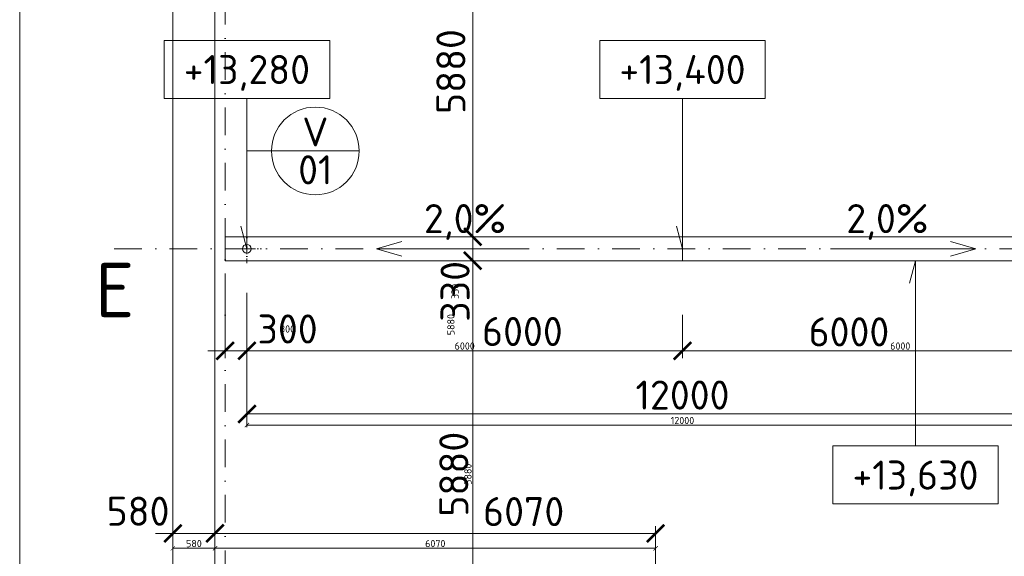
# Model space of a CAD drawing. Header units: millimetres. Extents: x -1695604 to 5289369, y -1488057 to 2187451.
# Tile 125 of 256: x 3170 to 16733, y 209064 to 216454. Entities that reach past the tile are written whole.
import ezdxf
from ezdxf.enums import TextEntityAlignment as Align

# ---------------------------------------------------------------- set-up
doc = ezdxf.new("R2010")
doc.units = ezdxf.units.MM
doc.linetypes.add('CENTERX2', pattern=[101.6, 63.5, -12.7, 12.7, -12.7])
doc.linetypes.add('DASHDOT', pattern=[25.4, 12.7, -6.35, 0, -6.35])
doc.layers.get('Defpoints').update_dxf_attribs({"color": 8})
for name, color, linetype, lineweight in [('A99_N_kce-pohl', 1, 'Continuous', 9), ('A99_N_koty-200', 5, 'Continuous', 5), ('A99_N_koty-200 @ 200', 5, 'Continuous', 5), ('A99_N_koty-200 @ 50 (2)', 5, 'Continuous', 5), ('A99_N_koty-vysk', 160, 'Continuous', 5), ('A99_N_txt-popis-200', 240, 'Continuous', 5), ('A99_N_znaceni 200', 5, 'Continuous', 5), ('A99_S_osy', 1, 'CENTERX2', 5)]:
    doc.layers.add(name, color=color, linetype=linetype, lineweight=lineweight)
doc.styles.add('A99_kota', font='isocpeur.ttf', dxfattribs={"height": 2})
doc.styles.add('A99_popis', font='isocpeur.ttf')
doc.styles.add('ad_popis 100', font='isocpeur.ttf', dxfattribs={"height": 200})
doc.dimstyles.new('A99_kota_200 new', dxfattribs={"dimscale": 200, "dimtxt": 2, "dimasz": 1.2, "dimexe": 0.5, "dimexo": 1.5, "dimgap": 0.3, "dimtad": 1, "dimdec": 0, "dimzin": 3, "dimdsep": 46, "dimtxsty": 'A99_kota', "dimblk": 'ARCHTICK', "dimcen": 2.5, "dimazin": 2, "dimtfac": 0.75, "dimtdec": 0, "dimtmove": 2, "dimatfit": 0, "dimfxl": 0, "dimtolj": 1, "dimtzin": 0, "dimlwd": 5, "dimlwe": 5, "dimarcsym": 0})

# ---------------------------------------------------------------- blocks, each defined once
blk = doc.blocks.new('_ArchTick')
at = {"color": 0, "linetype": 'ByBlock', "const_width": 0.15}
blk.add_lwpolyline([(-0.5, -0.5), (0.5, 0.5)], dxfattribs=at)
blk = doc.blocks.new('*D4352')
at = {"layer": 'A99_N_koty-200', "color": 0, "linetype": 'Continuous', "lineweight": 5, "transparency": 16777216}
for p, q in [((5280, 209380), (5280, 209480)), ((5860, 209380), (5860, 209480)), ((5280, 209380), (5040, 209380)), ((5280, 209380), (5860, 209380)), ((5860, 209380), (6100, 209380))]:
    blk.add_line(p, q, dxfattribs=at)
at = {"layer": 'Defpoints', "color": 0, "linetype": 'Continuous', "lineweight": 18, "transparency": 16777216}
for p in [(5280, 209380), (5860, 209380), (5860, 209380)]:
    blk.add_point(p, dxfattribs=at)
at = {"layer": 'A99_N_koty-200', "color": 0, "linetype": 'Continuous', "lineweight": 5, "transparency": 16777216, "xscale": 240, "yscale": 240, "zscale": 240}
blk.add_blockref('_ArchTick', (5280, 209380), dxfattribs=at)
at = {"layer": 'A99_N_koty-200', "color": 0, "linetype": 'Continuous', "lineweight": 5, "transparency": 16777216, "xscale": 240, "yscale": 240, "zscale": 240, "rotation": 180}
blk.add_blockref('_ArchTick', (5860, 209380), dxfattribs=at)
at = {"layer": 'A99_N_koty-200', "color": 0, "linetype": 'Continuous', "transparency": 16777216, "insert": (4800, 209685), "char_height": 400, "attachment_point": 5, "style": 'A99_kota'}
blk.add_mtext('\\A1;580', dxfattribs=at)
blk = doc.blocks.new('*D4353')
at = {"layer": 'A99_N_koty-200', "color": 0, "linetype": 'Continuous', "lineweight": 5, "transparency": 16777216}
for p, q in [((5280, 209305), (5280, 209150)), ((5860, 209305), (5860, 209150)), ((5280, 209175), (5860, 209175))]:
    blk.add_line(p, q, dxfattribs=at)
at = {"layer": 'Defpoints', "color": 0, "linetype": 'Continuous', "lineweight": 18, "transparency": 16777216}
for p in [(5280, 209380), (5860, 209380), (5860, 209175)]:
    blk.add_point(p, dxfattribs=at)
at = {"layer": 'A99_N_koty-200', "color": 0, "linetype": 'Continuous', "lineweight": 5, "transparency": 16777216, "xscale": 60, "yscale": 60, "zscale": 60, "rotation": 180}
blk.add_blockref('_ArchTick', (5280, 209175), dxfattribs=at)
at = {"layer": 'A99_N_koty-200', "color": 0, "linetype": 'Continuous', "lineweight": 5, "transparency": 16777216, "xscale": 60, "yscale": 60, "zscale": 60}
blk.add_blockref('_ArchTick', (5860, 209175), dxfattribs=at)
at = {"layer": 'A99_N_koty-200', "color": 0, "linetype": 'Continuous', "transparency": 16777216, "insert": (5570, 209240), "char_height": 100, "attachment_point": 5, "style": 'A99_kota'}
blk.add_mtext('\\A1;580', dxfattribs=at)
blk = doc.blocks.new('*D4355')
at = {"layer": 'A99_N_koty-200', "color": 0, "linetype": 'Continuous', "lineweight": 5, "transparency": 16777216}
for p, q in [((5860, 209380), (5860, 209480)), ((11930, 208580), (11930, 209480)), ((5860, 209380), (11930, 209380))]:
    blk.add_line(p, q, dxfattribs=at)
at = {"layer": 'Defpoints', "color": 0, "linetype": 'Continuous', "lineweight": 18, "transparency": 16777216}
for p in [(11930, 209380), (5860, 209175), (11930, 207255)]:
    blk.add_point(p, dxfattribs=at)
at = {"layer": 'A99_N_koty-200', "color": 0, "linetype": 'Continuous', "lineweight": 5, "transparency": 16777216, "xscale": 240, "yscale": 240, "zscale": 240, "rotation": 180}
blk.add_blockref('_ArchTick', (5860, 209380), dxfattribs=at)
at = {"layer": 'A99_N_koty-200', "color": 0, "linetype": 'Continuous', "lineweight": 5, "transparency": 16777216, "xscale": 240, "yscale": 240, "zscale": 240}
blk.add_blockref('_ArchTick', (11930, 209380), dxfattribs=at)
at = {"layer": 'A99_N_koty-200', "color": 0, "linetype": 'Continuous', "transparency": 16777216, "insert": (10112.5, 209680), "char_height": 400, "attachment_point": 5, "style": 'A99_kota'}
blk.add_mtext('\\A1;6070', dxfattribs=at)
blk = doc.blocks.new('*D4356')
at = {"layer": 'A99_N_koty-200', "color": 0, "linetype": 'Continuous', "lineweight": 5, "transparency": 16777216}
for p, q in [((5860, 209175), (5860, 209200)), ((5860, 209175), (11930, 209175)), ((11930, 208975), (11930, 209200))]:
    blk.add_line(p, q, dxfattribs=at)
at = {"layer": 'Defpoints', "color": 0, "linetype": 'Continuous', "lineweight": 18, "transparency": 16777216}
for p in [(5860, 209175), (11930, 209175), (11930, 207255)]:
    blk.add_point(p, dxfattribs=at)
at = {"layer": 'A99_N_koty-200', "color": 0, "linetype": 'Continuous', "lineweight": 5, "transparency": 16777216, "xscale": 60, "yscale": 60, "zscale": 60, "rotation": 180}
blk.add_blockref('_ArchTick', (5860, 209175), dxfattribs=at)
at = {"layer": 'A99_N_koty-200', "color": 0, "linetype": 'Continuous', "lineweight": 5, "transparency": 16777216, "xscale": 60, "yscale": 60, "zscale": 60}
blk.add_blockref('_ArchTick', (11930, 209175), dxfattribs=at)
at = {"layer": 'A99_N_koty-200', "color": 0, "linetype": 'Continuous', "transparency": 16777216, "insert": (8895, 209240), "char_height": 100, "attachment_point": 5, "style": 'A99_kota'}
blk.add_mtext('\\A1;6070', dxfattribs=at)
blk = doc.blocks.new('*D4439')
at = {"layer": 'A99_N_koty-200', "color": 0, "linetype": 'Continuous', "lineweight": 5, "transparency": 16777216}
for p, q in [((10210, 219345), (9310, 219345)), ((9410, 219345), (9410, 213465)), ((9410, 213465), (9310, 213465))]:
    blk.add_line(p, q, dxfattribs=at)
at = {"layer": 'Defpoints', "color": 0, "linetype": 'Continuous', "lineweight": 18, "transparency": 16777216}
for p in [(11930, 219345), (9410, 213465), (9410, 213465)]:
    blk.add_point(p, dxfattribs=at)
at = {"layer": 'A99_N_koty-200', "color": 0, "linetype": 'Continuous', "lineweight": 5, "transparency": 16777216, "xscale": 240, "yscale": 240, "zscale": 240}
for p, rotation in [((9410, 219345), 90.0000000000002), ((9410, 213465), 270.0000000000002)]:
    blk.add_blockref('_ArchTick', p, dxfattribs=dict(at, rotation=rotation))
at = {"layer": 'A99_N_koty-200', "color": 0, "linetype": 'Continuous', "transparency": 16777216, "insert": (9110, 215740), "char_height": 400, "attachment_point": 5, "rotation": 90, "style": 'A99_kota'}
blk.add_mtext('\\A1;5880', dxfattribs=at)
blk = doc.blocks.new('*D4440')
at = {"layer": 'A99_N_koty-200', "color": 0, "linetype": 'Continuous', "lineweight": 5, "transparency": 16777216}
for p, q in [((9610, 219345), (9385, 219345)), ((9410, 219345), (9410, 219405)), ((9410, 219345), (9410, 213465)), ((9410, 213465), (9385, 213465)), ((9410, 213465), (9410, 213405))]:
    blk.add_line(p, q, dxfattribs=at)
at = {"layer": 'Defpoints', "color": 0, "linetype": 'Continuous', "lineweight": 18, "transparency": 16777216}
for p in [(11930, 219345), (9410, 213465), (9410, 213465)]:
    blk.add_point(p, dxfattribs=at)
at = {"layer": 'A99_N_koty-200', "color": 0, "linetype": 'Continuous', "lineweight": 5, "transparency": 16777216, "xscale": 60, "yscale": 60, "zscale": 60}
for p, rotation in [((9410, 219345), 270.0000000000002), ((9410, 213465), 90.0000000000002)]:
    blk.add_blockref('_ArchTick', p, dxfattribs=dict(at, rotation=rotation))
at = {"layer": 'A99_N_koty-200', "color": 0, "linetype": 'Continuous', "transparency": 16777216, "insert": (9110, 212255), "char_height": 100, "attachment_point": 5, "rotation": 90, "style": 'A99_kota'}
blk.add_mtext('\\A1;5880', dxfattribs=at)
blk = doc.blocks.new('*U66')
at = {"color": 0, "linetype": 'ByBlock'}
for p, q in [((5.7, -4), (5.7, -14.35)), ((5.7, -14.35), (5.286, -12.805))]:
    blk.add_line(p, q, dxfattribs=at)
blk.add_lwpolyline([(0, -4), (11.4, -4), (11.4, 0), (0, 0)], close=True, dxfattribs=at)
at = {"color": 0, "linetype": 'ByBlock', "style": 'A99_kota'}
for tag, p in [('VYSKA', (5.7, -2.241)), ('VYSKA_POPIS1', (5.7, -6.041)), ('VYSKA_POPIS2', (5.9, -9.541)), ('VYSKA_POPIS3', (5.9, -13.041))]:
    blk.add_attdef(tag, text='', height=2, dxfattribs=at).set_placement(p, align=Align.MIDDLE)
blk = doc.blocks.new('*D4986')
at = {"layer": 'A99_N_koty-200', "color": 0, "linetype": 'Continuous', "lineweight": 5, "transparency": 16777216}
for p, q in [((6000, 212695), (6000, 211795)), ((6300, 212695), (6300, 211795)), ((6000, 211895), (5760, 211895)), ((6000, 211895), (6300, 211895)), ((6300, 211895), (6540, 211895))]:
    blk.add_line(p, q, dxfattribs=at)
at = {"layer": 'Defpoints', "color": 0, "linetype": 'Continuous', "lineweight": 18, "transparency": 16777216}
for p in [(6300, 213300), (6000, 213180), (6300, 211895)]:
    blk.add_point(p, dxfattribs=at)
at = {"layer": 'A99_N_koty-200', "color": 0, "linetype": 'Continuous', "lineweight": 5, "transparency": 16777216, "xscale": 240, "yscale": 240, "zscale": 240}
blk.add_blockref('_ArchTick', (6000, 211895), dxfattribs=at)
at = {"layer": 'A99_N_koty-200', "color": 0, "linetype": 'Continuous', "lineweight": 5, "transparency": 16777216, "xscale": 240, "yscale": 240, "zscale": 240, "rotation": 180}
blk.add_blockref('_ArchTick', (6300, 211895), dxfattribs=at)
at = {"layer": 'A99_N_koty-200', "color": 0, "linetype": 'Continuous', "transparency": 16777216, "insert": (6860, 212195), "char_height": 400, "attachment_point": 5, "style": 'A99_kota'}
blk.add_mtext('\\A1;300', dxfattribs=at)
blk = doc.blocks.new('*D4987')
at = {"layer": 'A99_N_koty-200', "color": 0, "linetype": 'Continuous', "lineweight": 5, "transparency": 16777216}
for p, q in [((6000, 212095), (6000, 211870)), ((6300, 212095), (6300, 211870)), ((6000, 211895), (5940, 211895)), ((6000, 211895), (6300, 211895)), ((6300, 211895), (6360, 211895))]:
    blk.add_line(p, q, dxfattribs=at)
at = {"layer": 'Defpoints', "color": 0, "linetype": 'Continuous', "lineweight": 18, "transparency": 16777216}
for p in [(6300, 213300), (6000, 213180), (6300, 211895)]:
    blk.add_point(p, dxfattribs=at)
at = {"layer": 'A99_N_koty-200', "color": 0, "linetype": 'Continuous', "lineweight": 5, "transparency": 16777216, "xscale": 60, "yscale": 60, "zscale": 60}
blk.add_blockref('_ArchTick', (6000, 211895), dxfattribs=at)
at = {"layer": 'A99_N_koty-200', "color": 0, "linetype": 'Continuous', "lineweight": 5, "transparency": 16777216, "xscale": 60, "yscale": 60, "zscale": 60, "rotation": 180}
blk.add_blockref('_ArchTick', (6300, 211895), dxfattribs=at)
at = {"layer": 'A99_N_koty-200', "color": 0, "linetype": 'Continuous', "transparency": 16777216, "insert": (6860, 212195), "char_height": 100, "attachment_point": 5, "style": 'A99_kota'}
blk.add_mtext('\\A1;300', dxfattribs=at)
blk = doc.blocks.new('*D4989')
at = {"layer": 'A99_N_koty-200', "color": 0, "linetype": 'Continuous', "lineweight": 5, "transparency": 16777216}
for p, q in [((6300, 211825), (6300, 210925)), ((18300, 211825), (18300, 210925)), ((6300, 211025), (18300, 211025))]:
    blk.add_line(p, q, dxfattribs=at)
at = {"layer": 'Defpoints', "color": 0, "linetype": 'Continuous', "lineweight": 18, "transparency": 16777216}
for p in [(6300, 213300), (18300, 213300), (18300, 211025)]:
    blk.add_point(p, dxfattribs=at)
at = {"layer": 'A99_N_koty-200', "color": 0, "linetype": 'Continuous', "lineweight": 5, "transparency": 16777216, "xscale": 240, "yscale": 240, "zscale": 240, "rotation": 180}
blk.add_blockref('_ArchTick', (6300, 211025), dxfattribs=at)
at = {"layer": 'A99_N_koty-200', "color": 0, "linetype": 'Continuous', "lineweight": 5, "transparency": 16777216, "xscale": 240, "yscale": 240, "zscale": 240}
blk.add_blockref('_ArchTick', (18300, 211025), dxfattribs=at)
at = {"layer": 'A99_N_koty-200', "color": 0, "linetype": 'Continuous', "transparency": 16777216, "insert": (12300, 211285), "char_height": 400, "attachment_point": 5, "style": 'A99_kota'}
blk.add_mtext('\\A1;12000', dxfattribs=at)
blk = doc.blocks.new('*D4990')
at = {"layer": 'A99_N_koty-200', "color": 0, "linetype": 'Continuous', "lineweight": 5, "transparency": 16777216}
for p, q in [((6300, 211070), (6300, 210845)), ((18300, 211070), (18300, 210845)), ((6300, 210870), (18300, 210870))]:
    blk.add_line(p, q, dxfattribs=at)
at = {"layer": 'Defpoints', "color": 0, "linetype": 'Continuous', "lineweight": 18, "transparency": 16777216}
for p in [(6300, 213300), (18300, 213300), (18300, 210870)]:
    blk.add_point(p, dxfattribs=at)
at = {"layer": 'A99_N_koty-200', "color": 0, "linetype": 'Continuous', "lineweight": 5, "transparency": 16777216, "xscale": 60, "yscale": 60, "zscale": 60, "rotation": 180}
blk.add_blockref('_ArchTick', (6300, 210870), dxfattribs=at)
at = {"layer": 'A99_N_koty-200', "color": 0, "linetype": 'Continuous', "lineweight": 5, "transparency": 16777216, "xscale": 60, "yscale": 60, "zscale": 60}
blk.add_blockref('_ArchTick', (18300, 210870), dxfattribs=at)
at = {"layer": 'A99_N_koty-200', "color": 0, "linetype": 'Continuous', "transparency": 16777216, "insert": (12300, 210935), "char_height": 100, "attachment_point": 5, "style": 'A99_kota'}
blk.add_mtext('\\A1;12000', dxfattribs=at)
blk = doc.blocks.new('*D4992')
at = {"layer": 'A99_N_koty-200', "color": 0, "linetype": 'Continuous', "lineweight": 5, "transparency": 16777216}
for p, q in [((6300, 212390), (6300, 211795)), ((12300, 212390), (12300, 211795)), ((6300, 211895), (12300, 211895))]:
    blk.add_line(p, q, dxfattribs=at)
at = {"layer": 'Defpoints', "color": 0, "linetype": 'Continuous', "lineweight": 18, "transparency": 16777216}
for p in [(6300, 212690), (12300, 212690), (12300, 211895)]:
    blk.add_point(p, dxfattribs=at)
at = {"layer": 'A99_N_koty-200', "color": 0, "linetype": 'Continuous', "lineweight": 5, "transparency": 16777216, "xscale": 240, "yscale": 240, "zscale": 240, "rotation": 180}
blk.add_blockref('_ArchTick', (6300, 211895), dxfattribs=at)
at = {"layer": 'A99_N_koty-200', "color": 0, "linetype": 'Continuous', "lineweight": 5, "transparency": 16777216, "xscale": 240, "yscale": 240, "zscale": 240}
blk.add_blockref('_ArchTick', (12300, 211895), dxfattribs=at)
at = {"layer": 'A99_N_koty-200', "color": 0, "linetype": 'Continuous', "transparency": 16777216, "insert": (10095, 212160), "char_height": 400, "attachment_point": 5, "style": 'A99_kota'}
blk.add_mtext('\\A1;6000', dxfattribs=at)
blk = doc.blocks.new('*D4993')
at = {"layer": 'A99_N_koty-200', "color": 0, "linetype": 'Continuous', "lineweight": 5, "transparency": 16777216}
for p, q in [((6300, 212095), (6300, 211870)), ((12300, 212095), (12300, 211870)), ((6300, 211895), (12300, 211895))]:
    blk.add_line(p, q, dxfattribs=at)
at = {"layer": 'Defpoints', "color": 0, "linetype": 'Continuous', "lineweight": 18, "transparency": 16777216}
for p in [(6300, 212690), (12300, 212690), (12300, 211895)]:
    blk.add_point(p, dxfattribs=at)
at = {"layer": 'A99_N_koty-200', "color": 0, "linetype": 'Continuous', "lineweight": 5, "transparency": 16777216, "xscale": 60, "yscale": 60, "zscale": 60, "rotation": 180}
blk.add_blockref('_ArchTick', (6300, 211895), dxfattribs=at)
at = {"layer": 'A99_N_koty-200', "color": 0, "linetype": 'Continuous', "lineweight": 5, "transparency": 16777216, "xscale": 60, "yscale": 60, "zscale": 60}
blk.add_blockref('_ArchTick', (12300, 211895), dxfattribs=at)
at = {"layer": 'A99_N_koty-200', "color": 0, "linetype": 'Continuous', "transparency": 16777216, "insert": (9300, 211960), "char_height": 100, "attachment_point": 5, "style": 'A99_kota'}
blk.add_mtext('\\A1;6000', dxfattribs=at)
blk = doc.blocks.new('*D4995')
at = {"layer": 'A99_N_koty-200', "color": 0, "linetype": 'Continuous', "lineweight": 5, "transparency": 16777216}
for p, q in [((12300, 212390), (12300, 211795)), ((18300, 212390), (18300, 211795)), ((18300, 211895), (12300, 211895))]:
    blk.add_line(p, q, dxfattribs=at)
at = {"layer": 'Defpoints', "color": 0, "linetype": 'Continuous', "lineweight": 18, "transparency": 16777216}
for p in [(12300, 212690), (18300, 212690), (12300, 211895)]:
    blk.add_point(p, dxfattribs=at)
at = {"layer": 'A99_N_koty-200', "color": 0, "linetype": 'Continuous', "lineweight": 5, "transparency": 16777216, "xscale": 240, "yscale": 240, "zscale": 240, "rotation": 180}
blk.add_blockref('_ArchTick', (12300, 211895), dxfattribs=at)
at = {"layer": 'A99_N_koty-200', "color": 0, "linetype": 'Continuous', "lineweight": 5, "transparency": 16777216, "xscale": 240, "yscale": 240, "zscale": 240}
blk.add_blockref('_ArchTick', (18300, 211895), dxfattribs=at)
at = {"layer": 'A99_N_koty-200', "color": 0, "linetype": 'Continuous', "transparency": 16777216, "insert": (14592.5, 212155), "char_height": 400, "attachment_point": 5, "style": 'A99_kota'}
blk.add_mtext('\\A1;6000', dxfattribs=at)
blk = doc.blocks.new('*D4996')
at = {"layer": 'A99_N_koty-200', "color": 0, "linetype": 'Continuous', "lineweight": 5, "transparency": 16777216}
for p, q in [((12300, 212095), (12300, 211870)), ((18300, 212095), (18300, 211870)), ((18300, 211895), (12300, 211895))]:
    blk.add_line(p, q, dxfattribs=at)
at = {"layer": 'Defpoints', "color": 0, "linetype": 'Continuous', "lineweight": 18, "transparency": 16777216}
for p in [(12300, 212690), (18300, 212690), (12300, 211895)]:
    blk.add_point(p, dxfattribs=at)
at = {"layer": 'A99_N_koty-200', "color": 0, "linetype": 'Continuous', "lineweight": 5, "transparency": 16777216, "xscale": 60, "yscale": 60, "zscale": 60, "rotation": 180}
blk.add_blockref('_ArchTick', (12300, 211895), dxfattribs=at)
at = {"layer": 'A99_N_koty-200', "color": 0, "linetype": 'Continuous', "lineweight": 5, "transparency": 16777216, "xscale": 60, "yscale": 60, "zscale": 60}
blk.add_blockref('_ArchTick', (18300, 211895), dxfattribs=at)
at = {"layer": 'A99_N_koty-200', "color": 0, "linetype": 'Continuous', "transparency": 16777216, "insert": (15300, 211960), "char_height": 100, "attachment_point": 5, "style": 'A99_kota'}
blk.add_mtext('\\A1;6000', dxfattribs=at)
blk = doc.blocks.new('*U460')
at = {"color": 0, "linetype": 'ByBlock'}
for p, q in [((5.7, 12.75), (5.286, 11.205)), ((5.7, 0), (5.7, 12.75))]:
    blk.add_line(p, q, dxfattribs=at)
blk.add_lwpolyline([(0, -4), (11.4, -4), (11.4, 0), (0, 0)], close=True, dxfattribs=at)
at = {"color": 0, "linetype": 'ByBlock', "style": 'A99_kota'}
for tag, p in [('VYSKA', (5.7, -2.241)), ('VYSKA_POPIS1', (5.7, -6.041)), ('VYSKA_POPIS2', (5.9, -9.541)), ('VYSKA_POPIS3', (5.9, -13.041))]:
    blk.add_attdef(tag, text='', height=2, dxfattribs=at).set_placement(p, align=Align.MIDDLE)
blk = doc.blocks.new('*U20')
at = {"color": 0, "linetype": 'ByBlock'}
blk.add_line((-3.02, 0), (3.02, 0), dxfattribs=at)
blk.add_circle((0, 0), 3.02, dxfattribs=at)
at = {"color": 0, "linetype": 'ByBlock', "style": 'A99_popis'}
for tag, p in [('KATEGORIE', (0, 1.31)), ('PRVEK', (0, -1.298))]:
    blk.add_attdef(tag, text='', height=2, dxfattribs=at).set_placement(p, align=Align.MIDDLE_CENTER)
blk = doc.blocks.new('*D5643')
at = {"layer": 'A99_N_koty-200', "color": 0, "linetype": 'Continuous', "lineweight": 5, "transparency": 16777216}
for p, q in [((9410, 213465), (9410, 213705)), ((9410, 213465), (9510, 213465)), ((9410, 213465), (9410, 213135)), ((9410, 213135), (9510, 213135)), ((9410, 213135), (9410, 212895))]:
    blk.add_line(p, q, dxfattribs=at)
at = {"layer": 'Defpoints', "color": 0, "linetype": 'Continuous', "lineweight": 18, "transparency": 16777216}
for p in [(9410, 213465), (9410, 213135), (9410, 213135)]:
    blk.add_point(p, dxfattribs=at)
at = {"layer": 'A99_N_koty-200', "color": 0, "linetype": 'Continuous', "lineweight": 5, "transparency": 16777216, "xscale": 240, "yscale": 240, "zscale": 240}
for p, rotation in [((9410, 213465), 270), ((9410, 213135), 90)]:
    blk.add_blockref('_ArchTick', p, dxfattribs=dict(at, rotation=rotation))
at = {"layer": 'A99_N_koty-200', "color": 0, "linetype": 'Continuous', "transparency": 16777216, "insert": (9167.5, 212712.5), "char_height": 400, "attachment_point": 5, "rotation": 90, "style": 'A99_kota'}
blk.add_mtext('\\A1;330', dxfattribs=at)
blk = doc.blocks.new('*D5644')
at = {"layer": 'A99_N_koty-200', "color": 0, "linetype": 'Continuous', "lineweight": 5, "transparency": 16777216}
for p, q in [((9410, 213465), (9410, 213525)), ((9410, 213465), (9435, 213465)), ((9410, 213465), (9410, 213135)), ((9410, 213135), (9435, 213135)), ((9410, 213135), (9410, 213075))]:
    blk.add_line(p, q, dxfattribs=at)
at = {"layer": 'Defpoints', "color": 0, "linetype": 'Continuous', "lineweight": 18, "transparency": 16777216}
for p in [(9410, 213465), (9410, 213135), (9410, 213135)]:
    blk.add_point(p, dxfattribs=at)
at = {"layer": 'A99_N_koty-200', "color": 0, "linetype": 'Continuous', "lineweight": 5, "transparency": 16777216, "xscale": 60, "yscale": 60, "zscale": 60}
for p, rotation in [((9410, 213465), 270), ((9410, 213135), 90)]:
    blk.add_blockref('_ArchTick', p, dxfattribs=dict(at, rotation=rotation))
at = {"layer": 'A99_N_koty-200', "color": 0, "linetype": 'Continuous', "transparency": 16777216, "insert": (9167.5, 212712.5), "char_height": 100, "attachment_point": 5, "rotation": 90, "style": 'A99_kota'}
blk.add_mtext('\\A1;330', dxfattribs=at)
blk = doc.blocks.new('*D5646')
at = {"layer": 'A99_N_koty-200', "color": 0, "linetype": 'Continuous', "lineweight": 5, "transparency": 16777216}
for p, q in [((9410, 213135), (9510, 213135)), ((9410, 213135), (9410, 207255)), ((9410, 207255), (9510, 207255))]:
    blk.add_line(p, q, dxfattribs=at)
at = {"layer": 'Defpoints', "color": 0, "linetype": 'Continuous', "lineweight": 18, "transparency": 16777216}
for p in [(9410, 213135), (9410, 207255), (9410, 207255)]:
    blk.add_point(p, dxfattribs=at)
at = {"layer": 'A99_N_koty-200', "color": 0, "linetype": 'Continuous', "lineweight": 5, "transparency": 16777216, "xscale": 240, "yscale": 240, "zscale": 240}
for p, rotation in [((9410, 213135), 90), ((9410, 207255), 270)]:
    blk.add_blockref('_ArchTick', p, dxfattribs=dict(at, rotation=rotation))
at = {"layer": 'A99_N_koty-200', "color": 0, "linetype": 'Continuous', "transparency": 16777216, "insert": (9150, 210195), "char_height": 400, "attachment_point": 5, "rotation": 90, "style": 'A99_kota'}
blk.add_mtext('\\A1;5880', dxfattribs=at)
blk = doc.blocks.new('*D5647')
at = {"layer": 'A99_N_koty-200', "color": 0, "linetype": 'Continuous', "lineweight": 5, "transparency": 16777216}
for p, q in [((9410, 213135), (9435, 213135)), ((9410, 213135), (9410, 207255)), ((9410, 207255), (9435, 207255))]:
    blk.add_line(p, q, dxfattribs=at)
at = {"layer": 'Defpoints', "color": 0, "linetype": 'Continuous', "lineweight": 18, "transparency": 16777216}
for p in [(9410, 213135), (9410, 207255), (9410, 207255)]:
    blk.add_point(p, dxfattribs=at)
at = {"layer": 'A99_N_koty-200', "color": 0, "linetype": 'Continuous', "lineweight": 5, "transparency": 16777216, "xscale": 60, "yscale": 60, "zscale": 60}
for p, rotation in [((9410, 213135), 90), ((9410, 207255), 270)]:
    blk.add_blockref('_ArchTick', p, dxfattribs=dict(at, rotation=rotation))
at = {"layer": 'A99_N_koty-200', "color": 0, "linetype": 'Continuous', "transparency": 16777216, "insert": (9345, 210195), "char_height": 100, "attachment_point": 5, "rotation": 90, "style": 'A99_kota'}
blk.add_mtext('\\A1;5880', dxfattribs=at)
blk = doc.blocks.new('*D5709')
at = {"layer": 'A99_N_koty-200', "color": 0, "linetype": 'Continuous', "lineweight": 5, "transparency": 16777216}
for p, q in [((3970, 231775), (3070, 231775)), ((3170, 176350), (3170, 231775)), ((3970, 176350), (3070, 176350))]:
    blk.add_line(p, q, dxfattribs=at)
at = {"layer": 'Defpoints', "color": 0, "linetype": 'Continuous', "lineweight": 18, "transparency": 16777216}
for p in [(3170, 231775), (5600, 231775), (5280, 176350)]:
    blk.add_point(p, dxfattribs=at)
at = {"layer": 'A99_N_koty-200', "color": 0, "linetype": 'Continuous', "lineweight": 5, "transparency": 16777216, "xscale": 240, "yscale": 240, "zscale": 240}
for p, rotation in [((3170, 231775), 90), ((3170, 176350), 270)]:
    blk.add_blockref('_ArchTick', p, dxfattribs=dict(at, rotation=rotation))
at = {"layer": 'A99_N_koty-200', "color": 0, "linetype": 'Continuous', "transparency": 16777216, "insert": (2910, 204063), "char_height": 400, "attachment_point": 5, "rotation": 90, "style": 'A99_kota'}
blk.add_mtext('\\A1;55425', dxfattribs=at)
blk = doc.blocks.new('*D5710')
at = {"layer": 'A99_N_koty-200', "color": 0, "linetype": 'Continuous', "lineweight": 5, "transparency": 16777216}
for p, q in [((3370, 231775), (3145, 231775)), ((3170, 176350), (3170, 231775)), ((3370, 176350), (3145, 176350))]:
    blk.add_line(p, q, dxfattribs=at)
at = {"layer": 'Defpoints', "color": 0, "linetype": 'Continuous', "lineweight": 18, "transparency": 16777216}
for p in [(3170, 231775), (5600, 231775), (5280, 176350)]:
    blk.add_point(p, dxfattribs=at)
at = {"layer": 'A99_N_koty-200', "color": 0, "linetype": 'Continuous', "lineweight": 5, "transparency": 16777216, "xscale": 60, "yscale": 60, "zscale": 60}
for p, rotation in [((3170, 231775), 90), ((3170, 176350), 270)]:
    blk.add_blockref('_ArchTick', p, dxfattribs=dict(at, rotation=rotation))
at = {"layer": 'A99_N_koty-200', "color": 0, "linetype": 'Continuous', "transparency": 16777216, "insert": (3105, 204063), "char_height": 100, "attachment_point": 5, "rotation": 90, "style": 'A99_kota'}
blk.add_mtext('\\A1;55425', dxfattribs=at)
blk = doc.blocks.new('*U5906')
at = {"layer": 'A99_N_koty-200 @ 200', "linetype": 'Continuous'}
dim = blk.add_linear_dim(base=(5860, 209380), p1=(5280, 209380), p2=(5860, 209380), dimstyle='A99_kota_200 new', override={"dimscale": 200, "dimtix": 1, "dimtofl": 1, "dimtmove": 2, "dimatfit": 0}, dxfattribs=at)
dim.commit()
dim.dimension.update_dxf_attribs({"geometry": '*D4352', "text_midpoint": (4800, 209685), "dimtype": 128})
at = {"layer": 'A99_N_koty-200 @ 50 (2)', "linetype": 'Continuous'}
dim = blk.add_linear_dim(base=(5860, 209175), p1=(5280, 209380), p2=(5860, 209380), dimstyle='A99_kota_200 new', override={"dimscale": 50, "dimtix": 1, "dimtofl": 1, "dimtmove": 2, "dimatfit": 0}, dxfattribs=at)
dim.commit()
dim.dimension.update_dxf_attribs({"geometry": '*D4353', "text_midpoint": (5570, 209240)})
blk = doc.blocks.new('*U5907')
at = {"layer": 'A99_N_koty-200 @ 200', "linetype": 'Continuous'}
dim = blk.add_linear_dim(base=(11930, 209380), p1=(5860, 209175), p2=(11930, 207255), dimstyle='A99_kota_200 new', override={"dimscale": 200, "dimtix": 1, "dimtofl": 1, "dimtmove": 2, "dimatfit": 0}, dxfattribs=at)
dim.commit()
dim.dimension.update_dxf_attribs({"geometry": '*D4355', "text_midpoint": (10112.5, 209680), "dimtype": 128})
at = {"layer": 'A99_N_koty-200 @ 50 (2)', "linetype": 'Continuous'}
dim = blk.add_linear_dim(base=(11930, 209175), p1=(5860, 209175), p2=(11930, 207255), dimstyle='A99_kota_200 new', override={"dimscale": 50, "dimtix": 1, "dimtofl": 1, "dimtmove": 2, "dimatfit": 0}, dxfattribs=at)
dim.commit()
dim.dimension.update_dxf_attribs({"geometry": '*D4356', "text_midpoint": (8895, 209240)})
blk = doc.blocks.new('*U5935')
at = {"layer": 'A99_N_koty-200 @ 200', "linetype": 'Continuous'}
dim = blk.add_linear_dim(base=(9410, 213465), p1=(11930, 219345), p2=(9410, 213465), angle=270, dimstyle='A99_kota_200 new', override={"dimscale": 200, "dimtix": 1, "dimtofl": 1, "dimtmove": 2, "dimatfit": 0}, dxfattribs=at)
dim.commit()
dim.dimension.update_dxf_attribs({"geometry": '*D4439', "text_midpoint": (9110, 215740), "dimtype": 128})
at = {"layer": 'A99_N_koty-200 @ 50 (2)', "linetype": 'Continuous'}
dim = blk.add_linear_dim(base=(9410, 213465), p1=(11930, 219345), p2=(9410, 213465), angle=270, dimstyle='A99_kota_200 new', override={"dimscale": 50, "dimtix": 1, "dimtofl": 1, "dimtmove": 2, "dimatfit": 0}, dxfattribs=at)
dim.commit()
dim.dimension.update_dxf_attribs({"geometry": '*D4440', "text_midpoint": (9110, 212255), "dimtype": 128})
blk = doc.blocks.new('*U6083')
at = {"layer": 'A99_N_koty-200 @ 200', "linetype": 'Continuous'}
dim = blk.add_linear_dim(base=(6300, 211895), p1=(6000, 213180), p2=(6300, 213300), dimstyle='A99_kota_200 new', override={"dimscale": 200, "dimtix": 1, "dimtofl": 1, "dimtmove": 2, "dimatfit": 0}, dxfattribs=at)
dim.commit()
dim.dimension.update_dxf_attribs({"geometry": '*D4986', "text_midpoint": (6860, 212195), "dimtype": 128})
at = {"layer": 'A99_N_koty-200 @ 50 (2)', "linetype": 'Continuous'}
dim = blk.add_linear_dim(base=(6300, 211895), p1=(6000, 213180), p2=(6300, 213300), dimstyle='A99_kota_200 new', override={"dimscale": 50, "dimtix": 1, "dimtofl": 1, "dimtmove": 2, "dimatfit": 0}, dxfattribs=at)
dim.commit()
dim.dimension.update_dxf_attribs({"geometry": '*D4987', "text_midpoint": (6860, 212195), "dimtype": 128})
blk = doc.blocks.new('*U6084')
at = {"layer": 'A99_N_koty-200 @ 200', "linetype": 'Continuous'}
dim = blk.add_linear_dim(base=(18300, 211025), p1=(6300, 213300), p2=(18300, 213300), dimstyle='A99_kota_200 new', override={"dimscale": 200, "dimtix": 1, "dimtofl": 1, "dimtmove": 2, "dimatfit": 0}, dxfattribs=at)
dim.commit()
dim.dimension.update_dxf_attribs({"geometry": '*D4989', "text_midpoint": (12300, 211285)})
at = {"layer": 'A99_N_koty-200 @ 50 (2)', "linetype": 'Continuous'}
dim = blk.add_linear_dim(base=(18300, 210870), p1=(6300, 213300), p2=(18300, 213300), dimstyle='A99_kota_200 new', override={"dimscale": 50, "dimtix": 1, "dimtofl": 1, "dimtmove": 2, "dimatfit": 0}, dxfattribs=at)
dim.commit()
dim.dimension.update_dxf_attribs({"geometry": '*D4990', "text_midpoint": (12300, 210935)})
blk = doc.blocks.new('*U6085')
at = {"layer": 'A99_N_koty-200 @ 200', "linetype": 'Continuous'}
dim = blk.add_linear_dim(base=(12300, 211895), p1=(6300, 212690), p2=(12300, 212690), dimstyle='A99_kota_200 new', override={"dimscale": 200, "dimtix": 1, "dimtofl": 1, "dimtmove": 2, "dimatfit": 0}, dxfattribs=at)
dim.commit()
dim.dimension.update_dxf_attribs({"geometry": '*D4992', "text_midpoint": (10095, 212160), "dimtype": 128})
at = {"layer": 'A99_N_koty-200 @ 50 (2)', "linetype": 'Continuous'}
dim = blk.add_linear_dim(base=(12300, 211895), p1=(6300, 212690), p2=(12300, 212690), dimstyle='A99_kota_200 new', override={"dimscale": 50, "dimtix": 1, "dimtofl": 1, "dimtmove": 2, "dimatfit": 0}, dxfattribs=at)
dim.commit()
dim.dimension.update_dxf_attribs({"geometry": '*D4993', "text_midpoint": (9300, 211960)})
blk = doc.blocks.new('*U6086')
at = {"layer": 'A99_N_koty-200 @ 200', "linetype": 'Continuous'}
dim = blk.add_linear_dim(base=(12300, 211895), p1=(18300, 212690), p2=(12300, 212690), angle=180, dimstyle='A99_kota_200 new', override={"dimscale": 200, "dimtix": 1, "dimtofl": 1, "dimtmove": 2, "dimatfit": 0}, dxfattribs=at)
dim.commit()
dim.dimension.update_dxf_attribs({"geometry": '*D4995', "text_midpoint": (14592.5, 212155), "dimtype": 128})
at = {"layer": 'A99_N_koty-200 @ 50 (2)', "linetype": 'Continuous'}
dim = blk.add_linear_dim(base=(12300, 211895), p1=(18300, 212690), p2=(12300, 212690), angle=180, dimstyle='A99_kota_200 new', override={"dimscale": 50, "dimtix": 1, "dimtofl": 1, "dimtmove": 2, "dimatfit": 0}, dxfattribs=at)
dim.commit()
dim.dimension.update_dxf_attribs({"geometry": '*D4996', "text_midpoint": (15300, 211960)})
blk = doc.blocks.new('*U6312')
at = {"layer": 'A99_N_koty-200 @ 200', "linetype": 'Continuous'}
dim = blk.add_linear_dim(base=(9410, 213135), p1=(9410, 213465), p2=(9410, 213135), angle=90, dimstyle='A99_kota_200 new', override={"dimscale": 200, "dimtix": 1, "dimtofl": 1, "dimtmove": 2, "dimatfit": 0}, dxfattribs=at)
dim.commit()
dim.dimension.update_dxf_attribs({"geometry": '*D5643', "text_midpoint": (9167.5, 212712.5), "dimtype": 128})
at = {"layer": 'A99_N_koty-200 @ 50 (2)', "linetype": 'Continuous'}
dim = blk.add_linear_dim(base=(9410, 213135), p1=(9410, 213465), p2=(9410, 213135), angle=90, dimstyle='A99_kota_200 new', override={"dimscale": 50, "dimtix": 1, "dimtofl": 1, "dimtmove": 2, "dimatfit": 0}, dxfattribs=at)
dim.commit()
dim.dimension.update_dxf_attribs({"geometry": '*D5644', "text_midpoint": (9167.5, 212712.5), "dimtype": 128})
blk = doc.blocks.new('*U6313')
at = {"layer": 'A99_N_koty-200 @ 200', "linetype": 'Continuous'}
dim = blk.add_linear_dim(base=(9410, 207255), p1=(9410, 213135), p2=(9410, 207255), angle=90, dimstyle='A99_kota_200 new', override={"dimscale": 200, "dimtix": 1, "dimtofl": 1, "dimtmove": 2, "dimatfit": 0}, dxfattribs=at)
dim.commit()
dim.dimension.update_dxf_attribs({"geometry": '*D5646', "text_midpoint": (9150, 210195)})
at = {"layer": 'A99_N_koty-200 @ 50 (2)', "linetype": 'Continuous'}
dim = blk.add_linear_dim(base=(9410, 207255), p1=(9410, 213135), p2=(9410, 207255), angle=90, dimstyle='A99_kota_200 new', override={"dimscale": 50, "dimtix": 1, "dimtofl": 1, "dimtmove": 2, "dimatfit": 0}, dxfattribs=at)
dim.commit()
dim.dimension.update_dxf_attribs({"geometry": '*D5647', "text_midpoint": (9345, 210195)})
blk = doc.blocks.new('*U6349')
at = {"layer": 'A99_N_koty-200 @ 200', "linetype": 'Continuous'}
dim = blk.add_linear_dim(base=(3170, 231775), p1=(5280, 176350), p2=(5600, 231775), angle=90, dimstyle='A99_kota_200 new', override={"dimscale": 200, "dimtix": 1, "dimtofl": 1, "dimtmove": 2, "dimatfit": 0}, dxfattribs=at)
dim.commit()
dim.dimension.update_dxf_attribs({"geometry": '*D5709', "text_midpoint": (2910, 204062.5)})
at = {"layer": 'A99_N_koty-200 @ 50 (2)', "linetype": 'Continuous'}
dim = blk.add_linear_dim(base=(3170, 231775), p1=(5280, 176350), p2=(5600, 231775), angle=90, dimstyle='A99_kota_200 new', override={"dimscale": 50, "dimtix": 1, "dimtofl": 1, "dimtmove": 2, "dimatfit": 0}, dxfattribs=at)
dim.commit()
dim.dimension.update_dxf_attribs({"geometry": '*D5710', "text_midpoint": (3105, 204062.5)})

msp = doc.modelspace()

# ---------------------------------------------------------------- linework, layer by layer
at = {"layer": 'A99_N_kce-pohl', "linetype": 'Continuous', "lineweight": 9}
for points in [[(5280, 176350), (5280, 233125)], [(5280, 232250), (5280, 176350), (7180, 176350), (7180, 174440)], [(5860, 176350), (5860, 231775)]]:
    msp.add_lwpolyline(points, dxfattribs=at)
at = {"layer": 'A99_N_kce-pohl', "linetype": 'DASHDOT', "lineweight": 5, "ltscale": 5}
for points in [[(6300, 213100), (6300, 213500)], [(6100, 213300), (6500, 213300)]]:
    msp.add_lwpolyline(points, dxfattribs=at)
at = {"layer": 'A99_N_kce-pohl', "linetype": 'Continuous', "ltscale": 25}
msp.add_lwpolyline([(150690, 213135), (150690, 213465), (6000, 213465), (6000, 213135)], close=True, dxfattribs=at)
at = {"layer": 'A99_N_kce-pohl', "linetype": 'Continuous', "lineweight": 5}
msp.add_lwpolyline([(12300, 213135), (12300, 213465)], dxfattribs=at)
at = {"layer": 'A99_N_kce-pohl', "linetype": 'Continuous'}
msp.add_circle((6300, 213300), 60, dxfattribs=at)
at = {"layer": 'A99_N_koty-vysk'}
for points in [[(8085, 213300), (8435, 213400)], [(16340, 213300), (15990, 213400)], [(8085, 213300), (10085, 213300)], [(8085, 213300), (8435, 213200)], [(16340, 213300), (14340, 213300)], [(16340, 213300), (15990, 213200)]]:
    msp.add_lwpolyline(points, dxfattribs=at)
at = {"layer": 'A99_N_znaceni 200'}
msp.add_lwpolyline([(6638.5, 214646.5), (6300, 214646.5)], dxfattribs=at)
at = {"layer": 'A99_S_osy', "linetype": 'DASHDOT', "lineweight": 5, "ltscale": 30}
for points in [[(6000, 250300), (6000, 175600)], [(179375, 213300), (4375, 213300)]]:
    msp.add_lwpolyline(points, dxfattribs=at)

# ---------------------------------------------------------------- block references
at = {"layer": 'A99_N_koty-200', "color": 3, "linetype": 'Continuous', "lineweight": 18}
for name in ['*U5935', '*U6312', '*U6083', '*U6084', '*U6313', '*U6085', '*U6086', '*U5906', '*U5907']:
    msp.add_blockref(name, (0, 0), dxfattribs=at)
at = {"layer": 'A99_N_koty-vysk', "xscale": 200, "yscale": 200, "zscale": 200}
for name, p, values in [('*U66', (5160, 216170), {'VYSKA': '+13,280'}), ('*U66', (11160, 216170), {'VYSKA': '+13,400'}), ('*U460', (14369.3, 210585), {'VYSKA': '+13,630'})]:
    msp.add_blockref(name, p, dxfattribs=at).add_auto_attribs(values)
at = {"layer": 'A99_N_znaceni 200', "xscale": 200, "yscale": 200, "zscale": 200}
msp.add_blockref('*U20', (7242.5, 214646.5), dxfattribs=at).add_auto_attribs({'KATEGORIE': 'V', 'PRVEK': '01'})

# ---------------------------------------------------------------- texts
at = {"layer": 'A99_N_koty-vysk', "char_height": 400, "style": 'ad_popis 100'}
for insert, attachment_point in [((8738, 213915), 1), ((15687, 213915), 3)]:
    msp.add_mtext_dynamic_manual_height_columns('2,0%', width=673.852, gutter_width=2000, heights=[0], dxfattribs=dict(at, insert=insert, attachment_point=attachment_point))
at = {"layer": 'A99_N_txt-popis-200', "color": 1, "lineweight": 0, "insert": (4211.5, 213105), "char_height": 750, "attachment_point": 1, "style": 'ad_popis 100', "bg_fill": 3, "box_fill_scale": 1, "bg_fill_color": 256, "bg_fill_transparency": 0}
msp.add_mtext_dynamic_manual_height_columns('E', width=832.5, gutter_width=1000, heights=[0], dxfattribs=at)

# ---------------------------------------------------------------- next in the draw order: block references
at = {"layer": 'A99_N_koty-200', "color": 3, "linetype": 'Continuous', "lineweight": 18}
msp.add_blockref('*U6349', (0, 0), dxfattribs=at)

doc.saveas('drawing.dxf')
